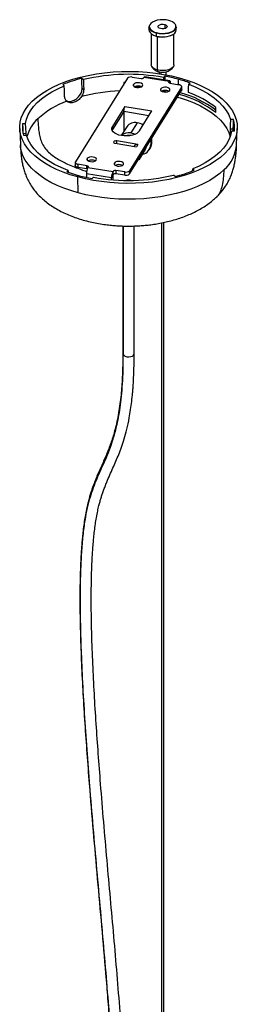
# Paper-space layout '_Trimetric' of a CAD drawing. Header units: millimetres. Extents: x -407 to 407, y -447 to 1102.
# Tile 2 of 2: x 194 to 309, y 581 to 1102. Entities that reach past the tile are written whole.
import ezdxf

# ---------------------------------------------------------------- set-up
doc = ezdxf.new("R2010")
doc.units = ezdxf.units.MM

psp = doc.layouts.new('_Trimetric')

# ---------------------------------------------------------------- linework, layer by layer
at = {"color": 7, "linetype": 'Continuous', "lineweight": 25}
for p, q in [((270.17, 1099.58), (270.17, 1097.39)), ((261.8, 1098.31), (261.8, 1096.77)), ((263.05, 1094.67), (263.05, 1078.25)), ((265.67, 1095.01), (265.67, 1093.47)), ((275.05, 1078.25), (275.05, 1094.67)), ((276.3, 1096.77), (276.3, 1098.31)), ((266.25, 1093.26), (266.25, 1075.52)), ((267.15, 1074.56), (267.15, 1073.57)), ((268.16, 1074.39), (268.16, 1073.41)), ((270.95, 1072.92), (270.95, 1074.57)), ((216.24, 1067.81), (217.1, 1067.11)), ((250.52, 1071.12), (222.97, 1026.99)), ((226.4, 1071.11), (227.25, 1070.4)), ((248.57, 1068.81), (248.55, 1067.97)), ((249.2, 1068.82), (248.57, 1068.81)), ((253.03, 1071.78), (257.79, 1070.99)), ((253.75, 1067.09), (253.75, 1067.88)), ((259.05, 1071.33), (259.2, 1071.57)), ((272.53, 1069.37), (259.2, 1071.57)), ((272.94, 1069.69), (259.61, 1071.9)), ((269.58, 1071.54), (269.56, 1070.25)), ((270.27, 1072.21), (269.58, 1071.54)), ((270.27, 1072.21), (270.27, 1070.13)), ((272.53, 1069.37), (272.38, 1069.12)), ((272.38, 1069.12), (272.38, 1068.81)), ((273.02, 1068.47), (277.78, 1067.68)), ((273.3, 1068.45), (273.3, 1068.43)), ((277.19, 1070.64), (277.19, 1067.78)), ((283.54, 1068.61), (282.85, 1067.93)), ((226.51, 1065.87), (227.37, 1065.17)), ((279.08, 1066.39), (251.53, 1022.26)), ((251.53, 1020.54), (279.08, 1064.67)), ((268.03, 1064.73), (268.03, 1065.51)), ((268.86, 1064.42), (271.54, 1063.97)), ((279.08, 1064.67), (279.08, 1066.39)), ((279.17, 1064.99), (279.17, 1066.7)), ((249.09, 1056.21), (242.51, 1045.66)), ((248.48, 1053.51), (242.51, 1043.95)), ((248.48, 1053.51), (248.48, 1042.88)), ((261.79, 1051.31), (248.48, 1053.51)), ((249.09, 1056.21), (263.37, 1053.84)), ((256.79, 1043.3), (263.37, 1053.84)), ((195.06, 1047.14), (196.67, 1047.17)), ((255.62, 1047.61), (252.25, 1042.22)), ((306.53, 1049.33), (304.92, 1049.29)), ((193.54, 1044.52), (193.89, 1035.96)), ((195.27, 1042), (196.88, 1042.03)), ((196.9, 1040.99), (196.88, 1042.03)), ((242.51, 1043.95), (242.33, 1043.62)), ((242.51, 1045.66), (242.51, 1043.95)), ((250.1, 1045.48), (247.2, 1040.83)), ((306.32, 1044.18), (304.71, 1044.15)), ((306.99, 1043.15), (305.38, 1043.12)), ((306.32, 1043.14), (306.32, 1044.18)), ((308.16, 1035.96), (308.51, 1044.52)), ((195.52, 1040.96), (197.13, 1041)), ((244.04, 1036.75), (255.23, 1034.9)), ((256, 1036.13), (244.8, 1037.98)), ((244.8, 1036.63), (244.8, 1037.98)), ((250.45, 1040.82), (250.33, 1040.63)), ((250.51, 1040.64), (250.47, 1040.83)), ((250.8, 1040.66), (250.74, 1040.87)), ((262.76, 1038.52), (262.76, 1036.15)), ((262.76, 1036.15), (263.37, 1037.13)), ((263.37, 1037.13), (263.37, 1039.5)), ((254.47, 1035.69), (253.92, 1035.12)), ((254.09, 1035.09), (254.47, 1035.69)), ((256, 1036.13), (255.23, 1034.9)), ((259.9, 1033.45), (256.53, 1028.05)), ((260.15, 1034.34), (259.9, 1033.45)), ((261.98, 1033.36), (262.59, 1034.34)), ((222.88, 1026.67), (222.88, 1024.96)), ((229.26, 1027.86), (229.26, 1028.65)), ((243.54, 1025.5), (243.54, 1026.29)), ((256.53, 1028.05), (256.25, 1028.1)), ((256.78, 1028.95), (256.53, 1028.05)), ((218.51, 1021.69), (219.2, 1022.36)), ((219.2, 1022.36), (219.22, 1021.47)), ((229.03, 1024.9), (224.27, 1025.69)), ((224.27, 1025.69), (224.27, 1023.98)), ((229.03, 1023.19), (224.27, 1023.98)), ((229.03, 1023.19), (229.03, 1024.9)), ((229.15, 1023.16), (229.03, 1023.19)), ((229.52, 1024.01), (229.67, 1024.26)), ((229.52, 1024.01), (242.85, 1021.8)), ((243, 1022.05), (242.85, 1021.8)), ((243, 1020.33), (243, 1022.05)), ((249.02, 1021.59), (244.26, 1022.38)), ((244.26, 1022.38), (244.26, 1020.67)), ((249.02, 1019.88), (249.02, 1021.59)), ((251.53, 1022.26), (251.53, 1020.54)), ((284.93, 1022.14), (284.95, 1023.18)), ((285.81, 1022.48), (284.95, 1023.18)), ((224.35, 1010.55), (224.19, 1018.95)), ((242.08, 1018.44), (228.75, 1020.64)), ((228.75, 1020.64), (228.75, 1018.69)), ((231.77, 1018.08), (232.47, 1018.75)), ((242.08, 1017.46), (242.08, 1018.44)), ((242.69, 1019.42), (242.69, 1017.41)), ((243, 1020.33), (242.85, 1020.09)), ((249.02, 1019.88), (244.26, 1020.67)), ((275.65, 1019.19), (274.79, 1019.89)), ((269.65, 304.65), (269.65, 994.86)), ((248.02, 993.01), (248.02, 925.33)), ((248.12, 993.01), (248.12, 924.95)), ((254.02, 925.33), (254.02, 993.01)), ((268.45, 994.62), (268.45, 304.65)), ((268.49, 994.63), (268.49, 304.64)), ((248.02, 925.33), (248.12, 924.95))]:
    psp.add_line(p, q, dxfattribs=at)
at = {"color": 7, "linetype": 'Continuous', "lineweight": 25, "flags": 128}
for points in [[(272.34, 1101.69), (270.87, 1101.99), (269.31, 1102.11), (267.73, 1102.05), (266.23, 1101.81), (264.86, 1101.4), (263.7, 1100.85), (262.81, 1100.18), (262.24, 1099.42), (262, 1098.62), (262.12, 1097.81), (262.42, 1097.25)], [(265.76, 1095.27), (267.23, 1094.97), (268.79, 1094.85), (270.37, 1094.92), (271.87, 1095.16), (273.24, 1095.56), (274.4, 1096.12), (275.29, 1096.79), (275.86, 1097.54), (276.1, 1098.35), (275.98, 1099.16), (275.81, 1099.52)], [(267.93, 1097.39), (267.2, 1097.69), (266.76, 1098.12), (266.66, 1098.6), (266.93, 1099.06), (267.52, 1099.43), (268.34, 1099.66), (269.27, 1099.71), (270.17, 1099.58)], [(270.17, 1099.58), (270.9, 1099.27), (271.34, 1098.85), (271.44, 1098.37), (271.17, 1097.91), (270.58, 1097.53), (269.76, 1097.3), (268.83, 1097.25), (267.93, 1097.39)], [(265.67, 1095.01), (264.32, 1095.48), (263.22, 1096.09), (262.41, 1096.82), (261.93, 1097.61), (261.8, 1098.31)], [(261.8, 1096.77), (261.93, 1096.07), (262.41, 1095.27), (263.22, 1094.55), (264.32, 1093.94), (265.67, 1093.47)], [(276.3, 1098.31), (276.29, 1098.17), (276.05, 1097.35), (275.46, 1096.57), (274.55, 1095.88), (273.36, 1095.31), (271.95, 1094.89), (270.4, 1094.64), (268.78, 1094.58), (267.18, 1094.7), (265.67, 1095.01)], [(265.67, 1093.47), (267.18, 1093.16), (268.78, 1093.04), (270.4, 1093.1), (271.95, 1093.35), (273.36, 1093.77), (274.55, 1094.33), (275.46, 1095.03), (276.05, 1095.8), (276.29, 1096.63), (276.3, 1096.77)], [(265.67, 1093.47), (265.67, 1093.43), (265.67, 1093.41), (265.68, 1093.39), (265.69, 1093.37), (265.71, 1093.36), (265.72, 1093.36), (265.74, 1093.37), (265.76, 1093.39)], [(266.25, 1075.52), (264.97, 1075.99), (263.97, 1076.61), (263.32, 1077.34), (263.05, 1078.14), (263.05, 1078.25)], [(275.05, 1078.25), (274.9, 1077.57), (274.36, 1076.81), (273.45, 1076.15), (272.25, 1075.64), (270.82, 1075.3), (269.28, 1075.17), (267.72, 1075.24), (266.25, 1075.52)], [(224.19, 1018.95), (220.28, 1020.12), (216.56, 1021.44), (213.06, 1022.9), (209.79, 1024.51), (206.77, 1026.24), (204.03, 1028.08), (201.57, 1030.03), (199.42, 1032.08), (197.59, 1034.2), (196.09, 1036.4), (194.93, 1038.64), (194.11, 1040.93), (193.64, 1043.24), (193.53, 1045.57), (193.77, 1047.89), (194.37, 1050.2), (195.31, 1052.47), (196.6, 1054.7), (198.22, 1056.87), (200.17, 1058.97), (202.43, 1060.98), (204.99, 1062.89), (207.84, 1064.7), (210.95, 1066.38), (214.31, 1067.94), (217.9, 1069.35), (221.69, 1070.61), (225.66, 1071.72), (229.78, 1072.66), (234.04, 1073.44), (238.4, 1074.04), (242.84, 1074.46), (247.33, 1074.7), (251.85, 1074.76), (256.36, 1074.63), (260.83, 1074.33), (265.25, 1073.84), (269.57, 1073.18), (273.79, 1072.34), (277.86, 1071.34)], [(277.86, 1071.34), (281.77, 1070.17), (285.48, 1068.85), (288.99, 1067.39), (292.26, 1065.78), (295.28, 1064.05), (298.02, 1062.21), (300.48, 1060.26), (302.63, 1058.21), (304.46, 1056.09), (305.96, 1053.89), (307.12, 1051.65), (307.94, 1049.36), (308.41, 1047.05), (308.52, 1044.72), (308.28, 1042.4), (307.68, 1040.09), (306.74, 1037.82), (305.45, 1035.59), (303.83, 1033.42), (301.88, 1031.32), (299.62, 1029.31), (297.05, 1027.4), (294.21, 1025.59), (291.1, 1023.91), (287.74, 1022.35), (284.15, 1020.94), (280.36, 1019.68), (276.39, 1018.57), (272.27, 1017.63), (268.01, 1016.85), (263.65, 1016.25), (259.21, 1015.83), (254.72, 1015.59), (250.2, 1015.53), (245.69, 1015.66), (241.22, 1015.96), (236.8, 1016.45), (232.48, 1017.11), (228.26, 1017.95), (224.19, 1018.95)], [(226.51, 1065.87), (226.45, 1068.8), (226.4, 1071.11)], [(227.25, 1070.4), (227.32, 1067.47), (227.37, 1065.17)], [(253.75, 1067.88), (253.63, 1067.38), (253.9, 1066.9), (254.51, 1066.5), (255.36, 1066.26), (256.33, 1066.2), (257.27, 1066.34), (258.03, 1066.65), (258.51, 1067.09)], [(258.51, 1067.09), (258.62, 1067.59), (258.35, 1068.07), (257.74, 1068.47), (256.89, 1068.71), (255.92, 1068.77), (254.98, 1068.63), (254.22, 1068.32), (253.75, 1067.88)], [(273.02, 1068.47), (272.84, 1068.51), (272.68, 1068.57), (272.55, 1068.64), (272.44, 1068.73), (272.37, 1068.82), (272.33, 1068.92), (272.34, 1069.02), (272.38, 1069.12)], [(273.3, 1068.45), (273.28, 1068.84), (273.24, 1069.18), (273.17, 1069.43), (273.07, 1069.6), (272.96, 1069.69), (272.82, 1069.67), (272.68, 1069.56), (272.53, 1069.37)], [(279.08, 1066.39), (279.16, 1066.59), (279.17, 1066.79), (279.1, 1066.99), (278.95, 1067.17), (278.74, 1067.34), (278.47, 1067.49), (278.14, 1067.6), (277.78, 1067.68)], [(282.77, 1063.56), (282.81, 1066.01), (282.85, 1067.93)], [(282.85, 1067.93), (286.65, 1066.39), (290.16, 1064.68), (293.37, 1062.81), (296.24, 1060.81), (298.76, 1058.69), (300.9, 1056.45), (302.65, 1054.13), (304, 1051.74), (304.92, 1049.29)], [(196.67, 1047.17), (197.18, 1049.48), (198.06, 1051.75), (199.3, 1053.98), (200.89, 1056.15), (202.83, 1058.24), (205.09, 1060.25), (207.67, 1062.15), (210.54, 1063.94), (213.69, 1065.59), (217.1, 1067.11)], [(217.21, 1061.88), (217.15, 1064.81), (217.1, 1067.11)], [(254.9, 1066.89), (256.44, 1066.84), (257.64, 1066.79)], [(268.03, 1065.51), (267.91, 1065.01), (268.18, 1064.53), (268.79, 1064.14), (269.64, 1063.89), (270.61, 1063.84), (271.55, 1063.97), (272.31, 1064.29), (272.79, 1064.73)], [(272.79, 1064.73), (272.9, 1065.22), (272.63, 1065.71), (272.02, 1066.1), (271.17, 1066.34), (270.2, 1066.4), (269.26, 1066.26), (268.5, 1065.95), (268.03, 1065.51)], [(279.17, 1064.99), (279.16, 1064.87), (279.08, 1064.67)], [(276.89, 1061.17), (278.28, 1060.77), (282.1, 1059.51), (285.7, 1058.09), (289.05, 1056.52), (292.14, 1054.82), (294.95, 1052.98), (297.44, 1051.03), (299.61, 1048.98), (301.44, 1046.85), (302.92, 1044.64), (304.03, 1042.38), (304.71, 1040.32)], [(297.15, 1052.96), (297.19, 1054.43), (297.21, 1055.59)], [(195.06, 1047.14), (195.18, 1044.26), (195.27, 1042)], [(196.88, 1042.03), (196.76, 1044.91), (196.67, 1047.17)], [(304.92, 1049.29), (304.81, 1046.41), (304.71, 1044.15)], [(306.32, 1044.18), (306.44, 1047.06), (306.53, 1049.33)], [(247.35, 1040.8), (246, 1041.11), (244.79, 1041.54), (243.77, 1042.08), (242.98, 1042.72), (242.44, 1043.42), (242.17, 1044.17), (242.2, 1044.92), (242.51, 1045.66)], [(256.79, 1043.3), (256.2, 1042.6), (255.37, 1041.98), (254.31, 1041.46), (253.07, 1041.05), (251.71, 1040.77), (250.26, 1040.63), (248.79, 1040.64), (247.35, 1040.8)], [(252.25, 1042.22), (253.63, 1041.85), (254.43, 1041.5)], [(305.38, 1043.12), (304.87, 1040.81), (303.99, 1038.54), (302.75, 1036.31), (301.16, 1034.14), (299.22, 1032.05), (296.96, 1030.04), (294.38, 1028.14), (291.51, 1026.35), (288.36, 1024.7), (284.95, 1023.18)], [(219.2, 1022.36), (215.4, 1023.9), (211.89, 1025.61), (208.68, 1027.48), (205.81, 1029.48), (203.29, 1031.6), (201.14, 1033.84), (199.39, 1036.16), (198.05, 1038.55), (197.13, 1041)], [(244.8, 1037.98), (244.32, 1038.01), (243.85, 1037.94), (243.47, 1037.78), (243.23, 1037.56), (243.17, 1037.31), (243.31, 1037.07), (243.61, 1036.88), (244.04, 1036.75)], [(224.35, 1010.55), (220.47, 1011.7), (216.77, 1013.02), (213.29, 1014.47), (210.04, 1016.07), (207.04, 1017.78), (204.31, 1019.62), (201.87, 1021.56), (199.74, 1023.59), (197.92, 1025.7), (196.42, 1027.88), (195.27, 1030.12), (194.46, 1032.39), (193.99, 1034.69), (193.89, 1035.96)], [(222.97, 1026.99), (222.89, 1026.79), (222.88, 1026.59), (222.95, 1026.39), (223.1, 1026.2), (223.31, 1026.03), (223.58, 1025.89), (223.91, 1025.77), (224.27, 1025.69)], [(229.26, 1028.65), (229.15, 1028.15), (229.42, 1027.67), (230.03, 1027.28), (230.88, 1027.03), (231.85, 1026.97), (232.79, 1027.11), (233.55, 1027.42), (234.02, 1027.86)], [(234.02, 1027.86), (234.14, 1028.36), (233.87, 1028.85), (233.26, 1029.24), (232.41, 1029.48), (231.44, 1029.54), (230.5, 1029.4), (229.74, 1029.09), (229.26, 1028.65)], [(243.54, 1026.29), (243.43, 1025.79), (243.7, 1025.3), (244.31, 1024.91), (245.16, 1024.67), (246.13, 1024.61), (247.07, 1024.75), (247.83, 1025.06), (248.3, 1025.5)], [(248.3, 1025.5), (248.42, 1026), (248.15, 1026.48), (247.54, 1026.87), (246.69, 1027.12), (245.72, 1027.18), (244.78, 1027.04), (244.02, 1026.73), (243.54, 1026.29)], [(224.27, 1023.98), (223.91, 1024.06), (223.58, 1024.17), (223.31, 1024.32), (223.1, 1024.49), (222.95, 1024.68), (222.88, 1024.87), (222.88, 1024.96)], [(301.57, 1022.84), (299.32, 1020.84), (296.78, 1018.94), (293.95, 1017.14), (290.85, 1015.47), (287.52, 1013.92), (283.95, 1012.52), (280.19, 1011.26), (276.24, 1010.16), (272.14, 1009.23), (267.91, 1008.46), (263.57, 1007.86), (259.16, 1007.44), (254.69, 1007.2), (250.21, 1007.15), (245.73, 1007.27), (241.28, 1007.58), (236.89, 1008.06), (232.59, 1008.72), (228.4, 1009.55), (224.35, 1010.55)], [(229.03, 1024.9), (229.21, 1024.86), (229.37, 1024.81), (229.5, 1024.73), (229.61, 1024.65), (229.68, 1024.55), (229.72, 1024.46), (229.71, 1024.35), (229.67, 1024.26)], [(248.12, 924.95), (248.55, 924.46), (249.28, 924.08), (250.22, 923.84), (251.26, 923.79), (252.27, 923.93), (253.13, 924.23), (253.73, 924.67), (254.01, 925.18), (254.02, 925.33)]]:
    psp.add_lwpolyline(points, dxfattribs=at)
at = {"color": 7, "linetype": 'Continuous', "lineweight": 25}
for centre, radius, start, end in [((271.38, 1096.31), 5.47, 35.9094, 79.8608), ((266.81, 1100.86), 5.69, 219.4668, 259.3297), ((266.08, 1095.01), 0.409, 140.5129, 180.3434), ((268.99, 1104.47), 11.55, 253.7507, 299.9836), ((251.09, 971.35), 101.88, 79.5384, 103.5278), ((267.46, 1075.73), 1.23, 189.8509, 247.5198), ((244.86, 996.83), 76.53, 103.9571, 111.9565), ((252.37, 1069.2), 2.66, 75.5725, 134.0548), ((258.12, 1072.28), 1.33, 255.5725, 314.0548), ((259.67, 1071.4), 0.497, 96.7656, 160.0107), ((255.15, 989.24), 84.33, 74.8514, 79.6723), ((258.34, 1000.92), 72.23, 69.5768, 74.8704), ((250.33, 968.54), 96, 92.3711, 104.5859), ((256.13, 1063.01), 4.07, 62.7276, 117.2724), ((270.41, 1060.64), 4.07, 62.7276, 117.2724), ((263.97, 1010.42), 53.96, 52.0466, 75.1824), ((264.9, 1012.2), 53, 52.4511, 75.3284), ((266.35, 1016.77), 49.59, 51.5173, 70.6678), ((233.83, 1016.22), 45.41, 109.8326, 132.5291), ((254.42, 1053.58), 5.95, 153.7757, 180.6337), ((210.03, 1045.14), 15.11, 172.3997, 196.0545), ((217.1, 1034.57), 20.59, 132.7462, 163.7745), ((254.46, 1042.41), 5.34, 77.4855, 144.7564), ((254.3, 1039.95), 7.78, 55.5535, 80.2597), ((292.02, 1045.15), 15.11, 352.3997, 16.0545), ((251.1, 1036.85), 5.5, 77.9642, 133.7895), ((251.42, 1036.33), 4.6, 79.6339, 110.9787), ((258.16, 1037.08), 5.2, 328.2692, 0.5681), ((255.65, 1034.46), 1.7, 78.2106, 133.931), ((257.46, 1036.16), 5.3, 279.4867, 359.8582), ((288.46, 1037.64), 19.77, 311.5206, 355.117), ((231.64, 1023.78), 4.07, 62.7276, 117.2724), ((245.59, 1095), 78.16, 249.7266, 259.8151), ((236.19, 1020.72), 7.44, 153.7757, 180.6337), ((249.52, 1018.52), 7.44, 153.7757, 180.6337), ((243.93, 1021.09), 1.33, 75.5725, 134.0548), ((243.93, 1019.38), 1.33, 75.5725, 134.0548), ((245.92, 1021.42), 4.07, 62.7276, 117.2724), ((249.68, 1024.17), 2.66, 255.5725, 314.0548), ((257.19, 1093.46), 76.53, 283.9571, 291.9565), ((250.96, 1118.94), 101.88, 259.5384, 283.5278), ((244.18, 1019.43), 1.49, 153.7757, 180.6337), ((249.68, 1022.46), 2.66, 255.5725, 314.0548), ((251.02, 1009.71), 7.5, 79.283, 100.717)]:
    psp.add_arc(centre, radius, start, end, dxfattribs=at)
for points, knots in [([(263.28, 1077.45), (263.42, 1077.19), (263.74, 1076.61), (264.47, 1075.87), (265.37, 1075.22), (266.24, 1074.82), (266.8, 1074.65), (266.99, 1074.59)], [0, 0, 0, 0, 0.182667, 0.4085, 0.63692, 0.877144, 1, 1, 1, 1]), ([(266.99, 1074.59), (267.29, 1074.52), (268.04, 1074.35), (269.31, 1074.29), (270.71, 1074.45), (272.01, 1074.86), (273.13, 1075.47), (274.04, 1076.27), (274.6, 1076.94), (274.78, 1077.36), (274.81, 1077.42)], [0, 0, 0, 0, 0.10171, 0.255949, 0.416259, 0.568556, 0.710693, 0.845221, 0.97748, 1, 1, 1, 1]), ([(218.15, 1059.32), (218.56, 1059.13), (219.49, 1058.71), (221.37, 1059.02), (223.37, 1060.03), (225.1, 1061.69), (226.31, 1063.75), (226.44, 1065.16), (226.51, 1065.87)], [0, 0, 0, 0, 0.138302, 0.310456, 0.482692, 0.655088, 0.827472, 1, 1, 1, 1]), ([(227.37, 1065.17), (227.32, 1064.53), (227.23, 1063.26), (226.51, 1062.05), (226.15, 1061.44)], [0, 0, 0, 0, 0.500706, 1, 1, 1, 1]), ([(218.42, 1058.94), (218.08, 1059.32), (217.4, 1060.08), (217.27, 1061.28), (217.21, 1061.88)], [0, 0, 0, 0, 0.500721, 1, 1, 1, 1]), ([(226.15, 1061.44), (225.89, 1061.1), (225.37, 1060.41), (224.38, 1059.54), (223.32, 1058.85), (222.23, 1058.39), (221.15, 1058.15), (220.12, 1058.15), (219.17, 1058.4), (218.67, 1058.76), (218.42, 1058.94)], [0, 0, 0, 0, 0.12485, 0.250102, 0.378806, 0.499813, 0.620894, 0.749647, 0.874792, 1, 1, 1, 1]), ([(203.13, 1049.68), (203.17, 1048.73), (203.25, 1046.83), (203.51, 1043.94), (203.96, 1041.02), (204.75, 1038.08), (206.1, 1035.18), (208.14, 1032.56), (210.63, 1030.4), (213.31, 1028.6), (216.07, 1027.06), (220.26, 1025.04), (224.54, 1023.3), (227.89, 1022.17), (228.86, 1021.85)], [0, 0, 0, 0, 0.074715, 0.149421, 0.22397, 0.298347, 0.372741, 0.447284, 0.521791, 0.595975, 0.669171, 0.742197, 0.925392, 1, 1, 1, 1]), ([(304.71, 1044.15), (304.7, 1043.5), (304.67, 1042.21), (304.74, 1040.79), (304.77, 1040.08)], [0, 0, 0, 0, 0.500706, 1, 1, 1, 1]), ([(193.89, 1035.96), (193.92, 1035.19), (193.99, 1033.69), (194.17, 1031.33), (194.44, 1028.95), (194.82, 1026.54), (195.34, 1024.14), (196.03, 1021.73), (196.93, 1019.27), (198.12, 1016.72), (199.58, 1014.21), (201.33, 1011.78), (203.32, 1009.48), (205.58, 1007.28), (208.1, 1005.22), (210.84, 1003.3), (213.78, 1001.54), (216.9, 999.94), (220.17, 998.51), (223.58, 997.24), (227.1, 996.14), (230.69, 995.21), (234.31, 994.44), (237.87, 993.86), (241.16, 993.45), (244.05, 993.19), (247.26, 992.99), (249.55, 992.96), (251.02, 992.94)], [0, 0, 0, 0, 0.027432, 0.053389, 0.081202, 0.10874, 0.137023, 0.167003, 0.199782, 0.236345, 0.277434, 0.317822, 0.360355, 0.404276, 0.448998, 0.494129, 0.539426, 0.584735, 0.629934, 0.674949, 0.719697, 0.764052, 0.807768, 0.850274, 0.889822, 0.922019, 0.949748, 1, 1, 1, 1]), ([(297.65, 1008.48), (297.85, 1008.66), (298.78, 1009.52), (300.24, 1011.2), (301.99, 1013.49), (303.46, 1015.86), (304.67, 1018.25), (305.64, 1020.62), (306.39, 1022.95), (306.96, 1025.24), (307.39, 1027.49), (307.71, 1029.73), (307.94, 1032), (308.08, 1034.09), (308.14, 1035.4), (308.16, 1035.96)], [0, 0, 0, 0, 0.029305, 0.137991, 0.24327, 0.343528, 0.437204, 0.523386, 0.602253, 0.675038, 0.743662, 0.810403, 0.877726, 0.947441, 1, 1, 1, 1]), ([(297.63, 1008.51), (297.75, 1008.6), (298.67, 1009.28), (299.74, 1011.32), (300.81, 1014.54), (301.36, 1018.47), (301.5, 1021.32), (301.57, 1022.84)], [0, 0, 0, 0, 0.031616, 0.238618, 0.462143, 0.713724, 1, 1, 1, 1]), ([(251.02, 992.94), (252.45, 992.96), (254.45, 992.98), (257.41, 993.15), (259.95, 993.35), (262.96, 993.69), (266.08, 994.16), (269.31, 994.76), (272.57, 995.51), (275.83, 996.4), (279.06, 997.45), (282.21, 998.65), (285.26, 1000), (288.2, 1001.51), (290.99, 1003.16), (293.6, 1004.97), (295.84, 1006.73), (297.12, 1007.96), (297.65, 1008.48)], [0, 0, 0, 0, 0.078265, 0.110482, 0.163877, 0.219355, 0.278879, 0.340987, 0.405088, 0.470709, 0.537505, 0.605211, 0.673607, 0.742496, 0.811673, 0.880881, 0.949814, 1, 1, 1, 1]), ([(248.02, 925.35), (248.01, 923.28), (247.99, 919.48), (247.83, 914.54), (247.63, 910.64), (247.41, 907.53), (247.12, 904.05), (246.68, 899.93), (246, 895.17), (245.17, 890.63), (244.23, 886.48), (243.22, 882.8), (242.2, 879.56), (241.15, 876.59), (240.04, 873.74), (238.84, 870.87), (237.53, 867.9), (236.14, 864.8), (234.74, 861.6), (233.42, 858.43), (232.34, 855.58), (231.48, 853.11), (230.8, 850.98), (230.16, 848.77), (229.49, 846.22), (228.77, 843.08), (228.1, 839.54), (227.51, 835.74), (227.03, 832.03), (226.65, 828.41), (226.36, 825.15), (226.15, 822.33), (226, 819.96), (225.87, 817.81), (225.76, 815.55), (225.63, 812.61), (225.5, 808.81), (225.4, 804.11), (225.34, 798.96), (225.34, 793.61), (225.38, 788.19), (225.47, 782.7), (225.68, 773.9), (226.13, 761.63), (226.92, 745.82), (227.9, 729.96), (229.01, 714.06), (230.47, 695.09), (232.31, 672.98), (234.54, 647.79), (236.8, 622.63), (238.64, 601.55), (240.02, 584.56), (241.01, 571.62), (241.9, 558.77), (242.67, 545.93), (243.3, 533.02), (243.68, 521.48), (243.84, 511.59), (243.85, 503.57), (243.73, 496.29), (243.51, 489.78), (243.24, 484.34), (242.97, 479.79), (242.69, 475.71), (242.36, 471.29), (241.95, 466.18), (241.48, 460.7), (240.99, 455.09), (240.54, 449.8), (240.13, 444.9), (239.79, 440.56), (239.51, 436.79), (239.31, 433.8), (239.14, 431.2), (238.98, 428.55), (238.79, 425.24), (238.59, 421.2), (238.39, 416.4), (238.22, 410.73), (238.08, 404.13), (238.06, 399.28), (238.05, 396.71)], [0, 0, 0, 0, 0.010823, 0.019905, 0.027398, 0.033397, 0.038656, 0.049169, 0.060571, 0.072844, 0.084996, 0.096656, 0.107837, 0.118544, 0.129501, 0.141144, 0.153505, 0.166553, 0.180188, 0.192927, 0.204159, 0.211944, 0.218829, 0.225242, 0.232786, 0.241602, 0.251675, 0.260211, 0.269037, 0.27687, 0.283639, 0.289344, 0.29391, 0.297668, 0.301907, 0.306837, 0.314287, 0.322945, 0.332203, 0.341419, 0.350594, 0.359725, 0.368812, 0.394002, 0.418933, 0.443531, 0.467837, 0.492207, 0.530343, 0.568411, 0.60631, 0.64418, 0.66396, 0.683726, 0.703454, 0.723224, 0.743608, 0.764693, 0.779221, 0.793106, 0.80605, 0.818116, 0.82927, 0.837321, 0.84491, 0.853707, 0.864179, 0.87638, 0.887902, 0.899242, 0.909376, 0.918268, 0.925882, 0.93219, 0.936151, 0.94133, 0.94775, 0.955442, 0.964447, 0.97482, 0.986636, 1, 1, 1, 1]), ([(248.12, 924.95), (248.1, 922.2), (248.05, 916.8), (247.71, 909.47), (247.18, 902.85), (246.46, 896.92), (245.59, 891.59), (244.39, 885.89), (242.8, 880.07), (240.78, 874.31), (238.71, 869.31), (236.67, 864.74), (234.73, 860.38), (232.85, 855.86), (231.1, 850.97), (229.54, 845.51), (228.17, 839.08), (227.07, 831.44), (226.25, 822.63), (225.71, 812.94), (225.44, 802.45), (225.41, 791.23), (225.61, 779.37), (226.05, 765.34), (226.81, 749.03), (227.93, 730.42), (229.28, 711.28), (230.88, 690.9), (232.69, 669.46), (234.66, 647.19), (236.64, 625.18), (238.53, 603.6), (240.15, 584.02), (241.46, 566.48), (242.47, 550.94), (243.26, 535.97), (243.78, 521.63), (243.98, 508.73), (243.88, 497.25), (243.52, 487.07), (242.95, 477.35), (242.24, 467.87), (241.43, 458.45), (240.61, 449.09), (239.83, 439.59), (239.15, 429.84), (238.61, 419.45), (238.22, 408.34), (238.17, 400.36), (238.14, 396.31)], [0, 0, 0, 0, 0.014409, 0.028298, 0.041825, 0.05512, 0.068289, 0.081404, 0.102012, 0.122681, 0.143382, 0.161813, 0.180102, 0.198158, 0.215913, 0.23334, 0.250487, 0.269027, 0.287584, 0.306313, 0.325325, 0.344693, 0.364455, 0.38462, 0.41297, 0.441948, 0.471401, 0.501134, 0.535099, 0.568802, 0.602045, 0.634691, 0.666619, 0.691141, 0.715145, 0.738644, 0.761691, 0.784391, 0.803162, 0.821943, 0.840896, 0.860129, 0.8797, 0.899637, 0.918793, 0.938329, 0.958303, 0.978812, 1, 1, 1, 1]), ([(244.05, 396.68), (244.06, 399.32), (244.08, 404.29), (244.23, 411.04), (244.41, 416.78), (244.62, 421.62), (244.82, 425.62), (245.01, 428.85), (245.16, 431.38), (245.3, 433.47), (245.47, 436.03), (245.72, 439.48), (246.08, 444.03), (246.51, 449.23), (247.02, 455.19), (247.57, 461.42), (248.07, 467.42), (248.48, 472.57), (248.8, 477.1), (249.08, 481.44), (249.37, 486.62), (249.64, 492.99), (249.82, 500.8), (249.86, 509.54), (249.73, 518.96), (249.45, 528.71), (249.05, 538.44), (248.55, 548.09), (247.78, 560.98), (246.62, 577.32), (245.02, 597.23), (243.29, 617.28), (241.49, 637.41), (239.68, 657.6), (237.92, 677.8), (236.37, 696.59), (235.04, 713.92), (233.92, 729.83), (232.94, 745.7), (232.14, 761.52), (231.69, 773.8), (231.47, 782.6), (231.38, 788.07), (231.34, 793.49), (231.34, 798.83), (231.4, 803.96), (231.5, 808.64), (231.64, 812.64), (231.78, 815.91), (231.93, 818.76), (232.12, 821.72), (232.36, 824.89), (232.67, 828.31), (233.05, 831.83), (233.52, 835.37), (234.08, 838.91), (234.71, 842.14), (235.36, 844.98), (235.97, 847.28), (236.55, 849.26), (237.16, 851.17), (237.85, 853.19), (238.66, 855.34), (239.77, 858.11), (241.17, 861.36), (242.8, 864.99), (244.36, 868.53), (245.87, 872.13), (247.34, 876.01), (248.79, 880.41), (250.19, 885.49), (251.32, 890.73), (252.16, 895.75), (252.74, 900.11), (253.12, 903.78), (253.37, 906.77), (253.55, 909.25), (253.72, 912.23), (253.88, 915.88), (254, 920.27), (254.02, 923.56), (254.02, 925.32)], [0, 0, 0, 0, 0.01377, 0.025884, 0.036455, 0.045564, 0.05327, 0.059514, 0.064475, 0.068227, 0.071968, 0.079813, 0.089123, 0.099861, 0.111989, 0.126384, 0.138801, 0.149299, 0.157936, 0.166133, 0.175028, 0.188001, 0.202068, 0.217264, 0.233433, 0.249371, 0.264908, 0.28005, 0.294848, 0.325031, 0.355287, 0.38563, 0.416, 0.446444, 0.476992, 0.507586, 0.531973, 0.556295, 0.580902, 0.605848, 0.631047, 0.640135, 0.649268, 0.658441, 0.667653, 0.676904, 0.685553, 0.692982, 0.699106, 0.70411, 0.709573, 0.716723, 0.723516, 0.731342, 0.74004, 0.74829, 0.757747, 0.766052, 0.773194, 0.779285, 0.785779, 0.793093, 0.801244, 0.810251, 0.826014, 0.841631, 0.856332, 0.870054, 0.884496, 0.899219, 0.914782, 0.931192, 0.94188, 0.951856, 0.961138, 0.965523, 0.970297, 0.976076, 0.982906, 0.990851, 1, 1, 1, 1])]:
    psp.add_open_spline(points, degree=3, knots=knots, dxfattribs=at)

doc.saveas('drawing.dxf')
